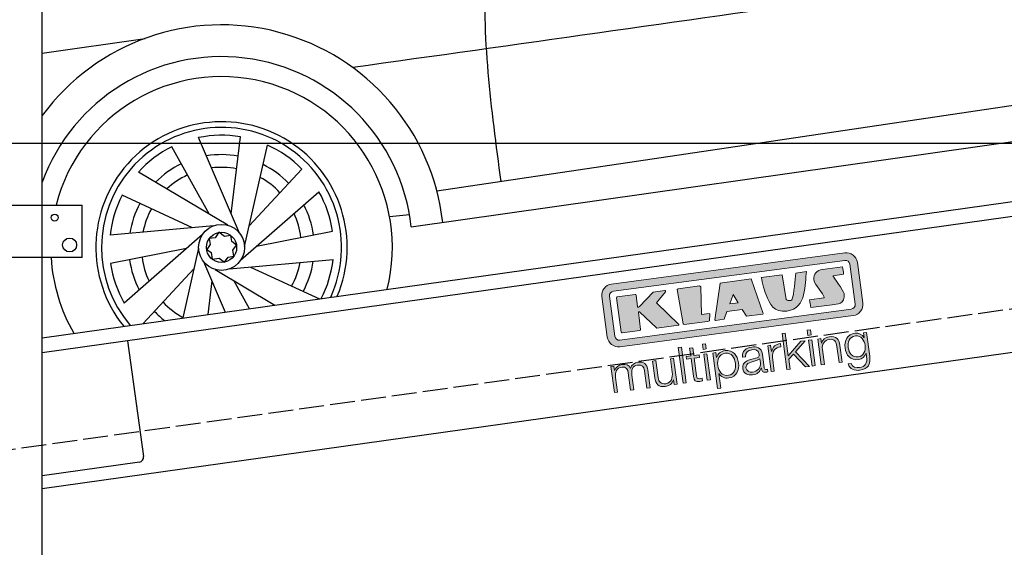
# Model space of a CAD drawing. Extents: x 13 to 6414, y -200 to 6401.
# Tile 3 of 6: x 1239 to 3214, y 1430 to 2488. Entities that reach past the tile are written whole.
import ezdxf

# ---------------------------------------------------------------- set-up
doc = ezdxf.new("R2010")
doc.units = 0
doc.header["$LTSCALE"] = 10
doc.header["$MEASUREMENT"] = 0
doc.linetypes.add('GEN3', pattern=[6.25, 5, -1.25])
doc.layers.get('0').update_dxf_attribs({"linetype": 'CONTINUOUS'})
doc.layers.get('DEFPOINTS').update_dxf_attribs({"linetype": 'CONTINUOUS'})
doc.layers.add('3', color=6, linetype='GEN3')
doc.layers.add('CAR', color=1, linetype='CONTINUOUS')
for name, color, linetype, lineweight in [('AM_0', 7, 'CONTINUOUS', 30), ('AM_5', 3, 'CONTINUOUS', 15), ('Logo', 7, 'CONTINUOUS', 25)]:
    doc.layers.add(name, color=color, linetype=linetype, lineweight=lineweight)
doc.dimstyles.new('KLAUS_DXF', dxfattribs={"dimscale": 20, "dimtxt": 3.5, "dimasz": 2, "dimexe": 2, "dimexo": 1, "dimgap": 1.5, "dimtad": 1, "dimlfac": 0.1, "dimdsep": 46, "dimtxsty": 'Standard', "dimblk": 'DOT', "dimcen": 2, "dimclrd": 256, "dimclre": 256, "dimclrt": 2, "dimadec": 0, "dimazin": 0, "dimtfac": 1, "dimtmove": 2, "dimatfit": 3, "dimfxl": 1, "dimtolj": 1, "dimarcsym": 0})

# ---------------------------------------------------------------- blocks, each defined once
blk = doc.blocks.new('_DOT')
at = {"color": 0, "linetype": 'ByBlock'}
blk.add_line((-0.5, 0), (-1, 0), dxfattribs=at)
at = {"color": 0, "linetype": 'ByBlock', "const_width": 0.5}
blk.add_lwpolyline([(-0.25, 0, 1), (0.25, 0, 1)], format="xyb", close=True, dxfattribs=at)
blk = doc.blocks.new('*D8')
at = {"layer": 'AM_5', "lineweight": -2, "transparency": 16777216}
for p, q in [((5804.1, 2240), (84.1, 2240)), ((124.1, 330), (124.1, 2200)), ((504.1, 290), (84.1, 290))]:
    blk.add_line(p, q, dxfattribs=at)
at = {"layer": 'DEFPOINTS', "color": 0, "transparency": 16777216}
for p in [(124.1, 2240), (5824.1, 2240), (524.1, 290)]:
    blk.add_point(p, dxfattribs=at)
at = {"layer": 'AM_5', "lineweight": -2, "transparency": 16777216, "xscale": 40, "yscale": 40, "zscale": 40}
for p, rotation in [((124.1, 2240), 90), ((124.1, 290), 270)]:
    blk.add_blockref('_DOT', p, dxfattribs=dict(at, rotation=rotation))
at = {"layer": 'AM_5', "color": 2, "transparency": 16777216, "insert": (59.1, 1265), "char_height": 70, "attachment_point": 5, "rotation": 90}
blk.add_mtext('\\A1;195', dxfattribs=at)
blk = doc.blocks.new('*D9')
at = {"layer": 'AM_5', "lineweight": -2, "transparency": 16777216}
for p, q in [((504.1, 3240), (84.1, 3240)), ((124.1, 2280), (124.1, 3200)), ((5804.1, 2240), (84.1, 2240))]:
    blk.add_line(p, q, dxfattribs=at)
at = {"layer": 'DEFPOINTS', "color": 0, "transparency": 16777216}
for p in [(124.1, 3240), (524.1, 3240), (5824.1, 2240)]:
    blk.add_point(p, dxfattribs=at)
at = {"layer": 'AM_5', "lineweight": -2, "transparency": 16777216, "xscale": 40, "yscale": 40, "zscale": 40}
for p, rotation in [((124.1, 3240), 90), ((124.1, 2240), 270)]:
    blk.add_blockref('_DOT', p, dxfattribs=dict(at, rotation=rotation))
at = {"layer": 'AM_5', "color": 2, "transparency": 16777216, "insert": (59.1, 2740), "char_height": 70, "attachment_point": 5, "rotation": 90}
blk.add_mtext('\\A1;100', dxfattribs=at)
blk = doc.blocks.new('KLAUS')
at = {"layer": 'Logo'}
h = blk.add_hatch(color=8, dxfattribs=at)
h.dxf.hatch_style = 2
edge = h.paths.add_edge_path()
edge.add_spline(control_points=[(3.6, 29.09), (2.88, 29.09), (2.3, 28.51), (2.3, 27.8), (2.3, 27.8), (2.3, 16.11), (2.3, 16.11), (2.3, 15.39), (2.88, 14.81), (3.6, 14.81), (3.6, 14.81), (71.16, 14.81), (71.16, 14.81), (71.88, 14.81), (72.46, 15.39), (72.46, 16.11), (72.46, 16.11), (72.46, 27.8), (72.46, 27.8), (72.46, 28.51), (71.88, 29.09), (71.16, 29.09), (71.16, 29.09), (3.6, 29.09), (3.6, 29.09), (3.6, 29.09), (3.6, 29.09), (3.6, 29.09)], knot_values=[0, 0, 0, 0, 1, 1, 1, 2, 2, 2, 3, 3, 3, 4, 4, 4, 5, 5, 5, 6, 6, 6, 7, 7, 7, 8, 8, 8, 9, 9, 9, 9], degree=3, periodic=0)
edge = h.paths.add_edge_path()
edge.add_spline(control_points=[(3.35, 31.23), (3.35, 31.23), (71.47, 31.23), (71.47, 31.23), (73.26, 31.23), (74.71, 29.77), (74.71, 27.99), (74.71, 27.99), (74.71, 16.17), (74.71, 16.17), (74.71, 14.38), (73.26, 12.93), (71.47, 12.93), (71.47, 12.93), (3.35, 12.93), (3.35, 12.93), (1.56, 12.93), (0.11, 14.38), (0.11, 16.17), (0.11, 16.17), (0.11, 27.99), (0.11, 27.99), (0.11, 29.77), (1.56, 31.23), (3.35, 31.23), (3.35, 31.23), (3.35, 31.23), (3.35, 31.23)], knot_values=[0, 0, 0, 0, 1, 1, 1, 2, 2, 2, 3, 3, 3, 4, 4, 4, 5, 5, 5, 6, 6, 6, 7, 7, 7, 8, 8, 8, 9, 9, 9, 9], degree=3, periodic=0)
h = blk.add_hatch(color=8, dxfattribs=at)
h.dxf.hatch_style = 2
edge = h.paths.add_edge_path()
edge.add_spline(control_points=[(4.5, 27.33), (4.5, 27.33), (9.7, 27.33), (9.7, 27.33), (9.84, 27.33), (9.96, 27.22), (9.96, 27.08), (9.96, 27.08), (9.96, 23.69), (9.96, 23.69), (9.96, 23.69), (9.94, 23.64), (10.04, 23.59), (10.14, 23.53), (10.2, 23.57), (10.2, 23.57), (10.2, 23.57), (10.51, 23.75), (10.51, 23.75), (10.51, 23.75), (14.94, 27.33), (14.94, 27.33), (14.94, 27.33), (18.41, 27.33), (18.41, 27.33), (18.41, 27.33), (18.49, 27.33), (18.56, 27.2), (18.65, 27.04), (18.53, 26.91), (18.53, 26.91), (18.53, 26.91), (15.49, 24.11), (15.49, 24.11), (15.49, 24.11), (21.14, 17.06), (21.14, 17.06), (21.14, 17.06), (21.13, 16.91), (21.13, 16.91), (21.08, 16.84), (20.99, 16.82), (20.99, 16.82), (20.99, 16.82), (14.7, 16.82), (14.7, 16.82), (14.7, 16.82), (10.26, 22.17), (10.26, 22.17), (10.26, 22.17), (10.19, 22.24), (10.08, 22.21), (9.97, 22.18), (9.96, 22.11), (9.96, 22.11), (9.96, 22.11), (9.96, 17.08), (9.96, 17.08), (9.96, 16.94), (9.84, 16.82), (9.7, 16.82), (9.7, 16.82), (4.5, 16.82), (4.5, 16.82), (4.36, 16.82), (4.25, 16.94), (4.25, 17.08), (4.25, 17.08), (4.25, 27.08), (4.25, 27.08), (4.25, 27.22), (4.36, 27.33), (4.5, 27.33), (4.5, 27.33), (4.5, 27.33), (4.5, 27.33)], knot_values=[0, 0, 0, 0, 1, 1, 1, 2, 2, 2, 3, 3, 3, 4, 4, 4, 5, 5, 5, 6, 6, 6, 7, 7, 7, 8, 8, 8, 9, 9, 9, 10, 10, 10, 11, 11, 11, 12, 12, 12, 13, 13, 13, 14, 14, 14, 15, 15, 15, 16, 16, 16, 17, 17, 17, 18, 18, 18, 19, 19, 19, 20, 20, 20, 21, 21, 21, 22, 22, 22, 23, 23, 23, 24, 24, 24, 25, 25, 25, 25], degree=3, periodic=0)
h = blk.add_hatch(color=8, dxfattribs=at)
h.dxf.hatch_style = 2
h.paths.add_polyline_path([(22.42, 17.06), (21.97, 27.15), (22.24, 27.33), (28.55, 27.33), (28.86, 26.97), (28.01, 19.08), (30.26, 19.07), (30.44, 18.95), (30.08, 16.95), (29.49, 16.82), (22.6, 16.82)])
h = blk.add_hatch(color=8, dxfattribs=at)
h.paths.add_polyline_path([(36.52, 21.01), (38.93, 21.01), (37.87, 23.57)])
h.paths.add_polyline_path([(34.52, 27.33), (43.65, 27.33), (45.76, 16.94), (45.57, 16.82), (40.83, 16.82), (39.89, 18.95), (35.42, 18.95), (34.27, 16.82), (31.78, 16.82), (31.66, 17)])
h = blk.add_hatch(color=8, dxfattribs=at)
h.dxf.hatch_style = 2
edge = h.paths.add_edge_path()
edge.add_spline(control_points=[(52.69, 27.32), (52.69, 27.32), (52.88, 20.14), (52.88, 20.14), (53.01, 19.89), (53.2, 19.77), (53.43, 19.71), (53.91, 19.59), (54.43, 19.57), (54.64, 20.03), (55.23, 21.34), (56.27, 25.45), (56.6, 27.33), (56.6, 27.33), (59.77, 27.33), (59.77, 27.33), (58.77, 23.9), (58.56, 16.82), (52.63, 16.76), (48.72, 16.72), (48.01, 19.35), (47.27, 22.24), (46.89, 23.68), (46.54, 27.33), (46.54, 27.33), (46.54, 27.33), (52.69, 27.32), (52.69, 27.32), (52.69, 27.32), (52.69, 27.32), (52.69, 27.32)], knot_values=[0, 0, 0, 0, 1, 1, 1, 2, 2, 2, 3, 3, 3, 4, 4, 4, 5, 5, 5, 6, 6, 6, 7, 7, 7, 8, 8, 8, 9, 9, 9, 10, 10, 10, 10], degree=3, periodic=0)
h = blk.add_hatch(color=8, dxfattribs=at)
h.dxf.hatch_style = 2
edge = h.paths.add_edge_path()
edge.add_spline(control_points=[(64.46, 27.33), (64.46, 27.33), (70.31, 27.33), (70.31, 27.33), (70.31, 26.52), (70.31, 26.02), (70.31, 25.12), (70.31, 25.12), (67.3, 25.12), (67.3, 25.12), (67.24, 25.04), (67.25, 25.11), (67.25, 24.91), (67.25, 24.88), (69.73, 20.38), (69.73, 19.57), (69.73, 16.4), (67.22, 16.81), (65.9, 16.82), (65.9, 16.82), (59.59, 16.82), (59.59, 16.82), (59.59, 17.76), (59.59, 18.23), (59.59, 19.14), (59.59, 19.14), (63.75, 19.14), (63.75, 19.14), (63.82, 19.22), (63.81, 19.11), (63.81, 19.31), (63.81, 20.32), (61.58, 23.06), (61.58, 24.63), (61.58, 26.33), (62.83, 27.34), (64.46, 27.33), (64.46, 27.33), (64.46, 27.33), (64.46, 27.33)], knot_values=[0, 0, 0, 0, 1, 1, 1, 2, 2, 2, 3, 3, 3, 4, 4, 4, 5, 5, 5, 6, 6, 6, 7, 7, 7, 8, 8, 8, 9, 9, 9, 10, 10, 10, 11, 11, 11, 12, 12, 12, 13, 13, 13, 13], degree=3, periodic=0)
h = blk.add_hatch(color=30, dxfattribs=at)
h.dxf.hatch_style = 2
h.paths.add_polyline_path([(20.07, 0), (20.99, 0), (20.99, 10.45), (20.07, 10.45)])
h = blk.add_hatch(color=30, dxfattribs=at)
h.dxf.hatch_style = 2
edge = h.paths.add_edge_path()
edge.add_spline(control_points=[(24.22, 9.82), (24.22, 9.82), (23.3, 9.82), (23.3, 9.82), (23.3, 9.82), (23.3, 7.55), (23.3, 7.55), (23.3, 7.55), (21.98, 7.55), (21.98, 7.55), (21.98, 7.55), (21.98, 6.78), (21.98, 6.78), (21.98, 6.78), (23.3, 6.78), (23.3, 6.78), (23.3, 6.78), (23.3, 1.61), (23.3, 1.61), (23.28, 0.32), (23.71, -0.09), (24.94, -0.09), (25.22, -0.09), (25.48, -0.06), (25.76, -0.06), (25.76, -0.06), (25.76, 0.73), (25.76, 0.73), (25.5, 0.7), (25.23, 0.69), (24.97, 0.69), (24.31, 0.73), (24.22, 1.08), (24.22, 1.68), (24.22, 1.68), (24.22, 6.78), (24.22, 6.78), (24.22, 6.78), (25.76, 6.78), (25.76, 6.78), (25.76, 6.78), (25.76, 7.55), (25.76, 7.55), (25.76, 7.55), (24.22, 7.55), (24.22, 7.55), (24.22, 7.55), (24.22, 9.82), (24.22, 9.82), (24.22, 9.82), (24.22, 9.82), (24.22, 9.82)], knot_values=[0, 0, 0, 0, 1, 1, 1, 2, 2, 2, 3, 3, 3, 4, 4, 4, 5, 5, 5, 6, 6, 6, 7, 7, 7, 8, 8, 8, 9, 9, 9, 10, 10, 10, 11, 11, 11, 12, 12, 12, 13, 13, 13, 14, 14, 14, 15, 15, 15, 16, 16, 16, 17, 17, 17, 17], degree=3, periodic=0)
h = blk.add_hatch(color=30, dxfattribs=at)
h.paths.add_polyline_path([(27.1, 0), (28.03, 0), (28.03, 7.55), (27.1, 7.55)])
h.paths.add_polyline_path([(27.1, 8.98), (28.03, 8.98), (28.03, 10.45), (27.1, 10.45)])
h = blk.add_hatch(color=30, dxfattribs=at)
h.dxf.hatch_style = 2
h.paths.add_polyline_path([(50.4, 0), (51.32, 0), (51.32, 2.87), (52.82, 4.11), (55.8, 0), (56.96, 0), (53.52, 4.76), (56.74, 7.55), (55.51, 7.55), (51.32, 3.89), (51.32, 10.45), (50.4, 10.45)])
h = blk.add_hatch(color=30, dxfattribs=at)
h.paths.add_polyline_path([(57.74, 0), (58.66, 0), (58.66, 7.55), (57.74, 7.55)])
h.paths.add_polyline_path([(57.74, 8.98), (58.66, 8.98), (58.66, 10.45), (57.74, 10.45)])
h = blk.add_hatch(color=30, dxfattribs=at)
h.dxf.hatch_style = 2
edge = h.paths.add_edge_path()
edge.add_spline(control_points=[(0, 0), (0, 0), (0.92, 0), (0.92, 0), (0.92, 0), (0.92, 4.22), (0.92, 4.22), (0.94, 5.8), (1.58, 7), (3.18, 7), (4.35, 7), (4.77, 6.15), (4.76, 5.12), (4.76, 5.12), (4.76, 0), (4.76, 0), (4.76, 0), (5.68, 0), (5.68, 0), (5.68, 0), (5.68, 4.27), (5.68, 4.27), (5.68, 5.68), (6.14, 7), (7.73, 7), (9.05, 7), (9.52, 6.32), (9.52, 5.08), (9.52, 5.08), (9.52, 0), (9.52, 0), (9.52, 0), (10.44, 0), (10.44, 0), (10.44, 0), (10.44, 5.12), (10.44, 5.12), (10.44, 6.91), (9.59, 7.77), (7.94, 7.77), (6.94, 7.77), (5.99, 7.29), (5.54, 6.3), (5.26, 7.29), (4.36, 7.77), (3.37, 7.77), (2.17, 7.77), (1.38, 7.19), (0.89, 6.28), (0.89, 6.28), (0.85, 6.28), (0.85, 6.28), (0.85, 6.28), (0.85, 7.55), (0.85, 7.55), (0.85, 7.55), (0, 7.55), (0, 7.55), (0, 7.55), (0, 0), (0, 0), (0, 0), (0, 0), (0, 0)], knot_values=[0, 0, 0, 0, 1, 1, 1, 2, 2, 2, 3, 3, 3, 4, 4, 4, 5, 5, 5, 6, 6, 6, 7, 7, 7, 8, 8, 8, 9, 9, 9, 10, 10, 10, 11, 11, 11, 12, 12, 12, 13, 13, 13, 14, 14, 14, 15, 15, 15, 16, 16, 16, 17, 17, 17, 18, 18, 18, 19, 19, 19, 20, 20, 20, 21, 21, 21, 21], degree=3, periodic=0)
h = blk.add_hatch(color=30, dxfattribs=at)
h.dxf.hatch_style = 2
edge = h.paths.add_edge_path()
edge.add_spline(control_points=[(18.31, 7.55), (18.31, 7.55), (17.39, 7.55), (17.39, 7.55), (17.39, 7.55), (17.39, 3.59), (17.39, 3.59), (17.39, 2.05), (16.7, 0.56), (15.12, 0.56), (13.66, 0.56), (13.15, 1.27), (13.1, 2.64), (13.1, 2.64), (13.1, 7.55), (13.1, 7.55), (13.1, 7.55), (12.18, 7.55), (12.18, 7.55), (12.18, 7.55), (12.18, 2.65), (12.18, 2.65), (12.18, 0.89), (12.93, -0.22), (14.83, -0.22), (15.96, -0.22), (16.95, 0.35), (17.44, 1.36), (17.44, 1.36), (17.47, 1.36), (17.47, 1.36), (17.47, 1.36), (17.47, 0), (17.47, 0), (17.47, 0), (18.31, 0), (18.31, 0), (18.31, 0), (18.31, 7.55), (18.31, 7.55), (18.31, 7.55), (18.31, 7.55), (18.31, 7.55)], knot_values=[0, 0, 0, 0, 1, 1, 1, 2, 2, 2, 3, 3, 3, 4, 4, 4, 5, 5, 5, 6, 6, 6, 7, 7, 7, 8, 8, 8, 9, 9, 9, 10, 10, 10, 11, 11, 11, 12, 12, 12, 13, 13, 13, 14, 14, 14, 14], degree=3, periodic=0)
h = blk.add_hatch(color=30, dxfattribs=at)
edge = h.paths.add_edge_path()
edge.add_spline(control_points=[(35.84, 3.78), (35.84, 2.21), (35.12, 0.56), (33.37, 0.56), (31.4, 0.56), (30.72, 2.21), (30.72, 3.78), (30.72, 5.49), (31.33, 7), (33.37, 7), (35.12, 7), (35.84, 5.34), (35.84, 3.78), (35.84, 3.78), (35.84, 3.78), (35.84, 3.78)], knot_values=[0, 0, 0, 0, 1, 1, 1, 2, 2, 2, 3, 3, 3, 4, 4, 4, 5, 5, 5, 5], degree=3, periodic=0)
edge = h.paths.add_edge_path()
edge.add_spline(control_points=[(29.79, -2.8), (29.79, -2.8), (30.72, -2.8), (30.72, -2.8), (30.72, -2.8), (30.72, 1.43), (30.72, 1.43), (30.72, 1.43), (30.74, 1.43), (30.74, 1.43), (31.14, 0.35), (32.24, -0.22), (33.37, -0.22), (35.66, -0.22), (36.76, 1.64), (36.76, 3.78), (36.76, 5.91), (35.66, 7.77), (33.37, 7.77), (32.15, 7.77), (31.1, 7.14), (30.67, 6.12), (30.67, 6.12), (30.64, 6.12), (30.64, 6.12), (30.64, 6.12), (30.64, 7.55), (30.64, 7.55), (30.64, 7.55), (29.79, 7.55), (29.79, 7.55), (29.79, 7.55), (29.79, -2.8), (29.79, -2.8), (29.79, -2.8), (29.79, -2.8), (29.79, -2.8)], knot_values=[0, 0, 0, 0, 1, 1, 1, 2, 2, 2, 3, 3, 3, 4, 4, 4, 5, 5, 5, 6, 6, 6, 7, 7, 7, 8, 8, 8, 9, 9, 9, 10, 10, 10, 11, 11, 11, 12, 12, 12, 12], degree=3, periodic=0)
h = blk.add_hatch(color=30, dxfattribs=at)
edge = h.paths.add_edge_path()
edge.add_spline(control_points=[(43.03, 2.93), (43.04, 1.45), (41.8, 0.56), (40.39, 0.56), (39.53, 0.56), (38.71, 1.13), (38.71, 2.05), (38.71, 3.53), (40.66, 3.51), (42.22, 3.79), (42.47, 3.84), (42.88, 3.91), (43, 4.13), (43, 4.13), (43.03, 4.13), (43.03, 4.13), (43.03, 4.13), (43.03, 2.93), (43.03, 2.93), (43.03, 2.93), (43.03, 2.93), (43.03, 2.93)], knot_values=[0, 0, 0, 0, 1, 1, 1, 2, 2, 2, 3, 3, 3, 4, 4, 4, 5, 5, 5, 6, 6, 6, 7, 7, 7, 7], degree=3, periodic=0)
edge = h.paths.add_edge_path()
edge.add_spline(control_points=[(39.03, 5.24), (39.06, 6.47), (39.91, 7), (41.05, 7), (42.14, 7), (43.03, 6.69), (43.03, 5.45), (43.03, 4.61), (42.6, 4.51), (41.84, 4.42), (39.85, 4.19), (37.79, 4.11), (37.79, 1.99), (37.79, 0.47), (38.93, -0.22), (40.32, -0.22), (41.77, -0.22), (42.43, 0.34), (43.07, 1.32), (43.07, 1.32), (43.1, 1.32), (43.1, 1.32), (43.1, 0.53), (43.25, 0), (44.19, 0), (44.43, 0), (44.58, 0.01), (44.79, 0.06), (44.79, 0.06), (44.79, 0.83), (44.79, 0.83), (44.71, 0.81), (44.6, 0.78), (44.49, 0.78), (44.13, 0.78), (43.95, 0.98), (43.95, 1.33), (43.95, 1.33), (43.95, 5.34), (43.95, 5.34), (43.95, 7.36), (42.5, 7.77), (41.17, 7.77), (39.44, 7.77), (38.2, 7.01), (38.11, 5.24), (38.11, 5.24), (39.03, 5.24), (39.03, 5.24), (39.03, 5.24), (39.03, 5.24), (39.03, 5.24)], knot_values=[0, 0, 0, 0, 1, 1, 1, 2, 2, 2, 3, 3, 3, 4, 4, 4, 5, 5, 5, 6, 6, 6, 7, 7, 7, 8, 8, 8, 9, 9, 9, 10, 10, 10, 11, 11, 11, 12, 12, 12, 13, 13, 13, 14, 14, 14, 15, 15, 15, 16, 16, 16, 17, 17, 17, 17], degree=3, periodic=0)
h = blk.add_hatch(color=30, dxfattribs=at)
h.dxf.hatch_style = 2
edge = h.paths.add_edge_path()
edge.add_spline(control_points=[(45.79, 0), (45.79, 0), (46.71, 0), (46.71, 0), (46.71, 0), (46.71, 4.03), (46.71, 4.03), (46.71, 5.59), (47.85, 6.82), (49.52, 6.73), (49.52, 6.73), (49.52, 7.66), (49.52, 7.66), (48.16, 7.72), (47.14, 7), (46.67, 5.78), (46.67, 5.78), (46.64, 5.78), (46.64, 5.78), (46.64, 5.78), (46.64, 7.55), (46.64, 7.55), (46.64, 7.55), (45.79, 7.55), (45.79, 7.55), (45.79, 7.55), (45.79, 0), (45.79, 0), (45.79, 0), (45.79, 0), (45.79, 0)], knot_values=[0, 0, 0, 0, 1, 1, 1, 2, 2, 2, 3, 3, 3, 4, 4, 4, 5, 5, 5, 6, 6, 6, 7, 7, 7, 8, 8, 8, 9, 9, 9, 10, 10, 10, 10], degree=3, periodic=0)
h = blk.add_hatch(color=30, dxfattribs=at)
h.dxf.hatch_style = 2
edge = h.paths.add_edge_path()
edge.add_spline(control_points=[(60.41, 0), (60.41, 0), (61.33, 0), (61.33, 0), (61.33, 0), (61.33, 4.41), (61.33, 4.41), (61.36, 5.89), (62.24, 7), (63.7, 7), (65.2, 7), (65.62, 6.02), (65.62, 4.71), (65.62, 4.71), (65.62, 0), (65.62, 0), (65.62, 0), (66.54, 0), (66.54, 0), (66.54, 0), (66.54, 4.86), (66.54, 4.86), (66.54, 6.66), (65.9, 7.77), (63.78, 7.77), (62.71, 7.77), (61.7, 7.16), (61.36, 6.25), (61.36, 6.25), (61.33, 6.25), (61.33, 6.25), (61.33, 6.25), (61.33, 7.55), (61.33, 7.55), (61.33, 7.55), (60.41, 7.55), (60.41, 7.55), (60.41, 7.55), (60.41, 0), (60.41, 0), (60.41, 0), (60.41, 0), (60.41, 0)], knot_values=[0, 0, 0, 0, 1, 1, 1, 2, 2, 2, 3, 3, 3, 4, 4, 4, 5, 5, 5, 6, 6, 6, 7, 7, 7, 8, 8, 8, 9, 9, 9, 10, 10, 10, 11, 11, 11, 12, 12, 12, 13, 13, 13, 14, 14, 14, 14], degree=3, periodic=0)
h = blk.add_hatch(color=30, dxfattribs=at)
edge = h.paths.add_edge_path()
edge.add_spline(control_points=[(71.32, 0.86), (69.62, 0.86), (68.83, 2.34), (68.83, 3.86), (68.83, 5.43), (69.56, 7), (71.32, 7), (73.06, 7), (73.75, 5.34), (73.75, 3.86), (73.75, 2.33), (72.91, 0.86), (71.32, 0.86), (71.32, 0.86), (71.32, 0.86), (71.32, 0.86)], knot_values=[0, 0, 0, 0, 1, 1, 1, 2, 2, 2, 3, 3, 3, 4, 4, 4, 5, 5, 5, 5], degree=3, periodic=0)
edge = h.paths.add_edge_path()
edge.add_spline(control_points=[(74.67, 7.55), (74.67, 7.55), (73.75, 7.55), (73.75, 7.55), (73.75, 7.55), (73.75, 6.25), (73.75, 6.25), (73.75, 6.25), (73.72, 6.25), (73.72, 6.25), (73.35, 7.09), (72.41, 7.77), (71.32, 7.77), (69.13, 7.77), (67.9, 6.05), (67.9, 3.97), (67.9, 1.82), (68.9, 0.09), (71.32, 0.09), (72.4, 0.09), (73.29, 0.72), (73.72, 1.64), (73.72, 1.64), (73.75, 1.64), (73.75, 1.64), (73.75, 1.64), (73.75, 0.61), (73.75, 0.61), (73.75, -1.23), (73.01, -2.24), (71.32, -2.24), (70.29, -2.24), (69.31, -1.85), (69.1, -0.73), (69.1, -0.73), (68.18, -0.73), (68.18, -0.73), (68.31, -2.34), (69.81, -3.02), (71.32, -3.02), (73.79, -3.02), (74.65, -1.64), (74.67, 0.61), (74.67, 0.61), (74.67, 7.55), (74.67, 7.55), (74.67, 7.55), (74.67, 7.55), (74.67, 7.55)], knot_values=[0, 0, 0, 0, 1, 1, 1, 2, 2, 2, 3, 3, 3, 4, 4, 4, 5, 5, 5, 6, 6, 6, 7, 7, 7, 8, 8, 8, 9, 9, 9, 10, 10, 10, 11, 11, 11, 12, 12, 12, 13, 13, 13, 14, 14, 14, 15, 15, 15, 16, 16, 16, 16], degree=3, periodic=0)
at = {"layer": 'Logo', "lineweight": 0}
for points in [[(22.42, 17.06), (21.97, 27.15), (22.24, 27.33), (28.55, 27.33), (28.86, 26.97), (28.01, 19.08), (30.26, 19.07), (30.44, 18.95), (30.08, 16.95), (29.49, 16.82), (22.6, 16.82), (22.42, 17.06), (22.42, 17.06)], [(34.52, 27.33), (43.65, 27.33), (45.76, 16.94), (45.57, 16.82), (40.83, 16.82), (39.89, 18.95), (35.42, 18.95), (34.27, 16.82), (31.78, 16.82), (31.66, 17), (34.52, 27.33), (34.52, 27.33)], [(36.52, 21.01), (38.93, 21.01), (37.87, 23.57), (36.52, 21.01), (36.52, 21.01)], [(20.07, 0), (20.99, 0), (20.99, 10.45), (20.07, 10.45), (20.07, 0), (20.07, 0)], [(27.1, 8.98), (28.03, 8.98), (28.03, 10.45), (27.1, 10.45), (27.1, 8.98), (27.1, 8.98)], [(50.4, 0), (51.32, 0), (51.32, 2.87), (52.82, 4.11), (55.8, 0), (56.96, 0), (53.52, 4.76), (56.74, 7.55), (55.51, 7.55), (51.32, 3.89), (51.32, 10.45), (50.4, 10.45), (50.4, 0), (50.4, 0)], [(57.74, 8.98), (58.66, 8.98), (58.66, 10.45), (57.74, 10.45), (57.74, 8.98), (57.74, 8.98)], [(27.1, 0), (28.03, 0), (28.03, 7.55), (27.1, 7.55), (27.1, 0), (27.1, 0)], [(57.74, 0), (58.66, 0), (58.66, 7.55), (57.74, 7.55), (57.74, 0), (57.74, 0)]]:
    blk.add_lwpolyline(points, dxfattribs=at)
for points, knots in [([(3.35, 31.23), (3.35, 31.23), (71.47, 31.23), (71.47, 31.23), (73.26, 31.23), (74.71, 29.77), (74.71, 27.99), (74.71, 27.99), (74.71, 16.17), (74.71, 16.17), (74.71, 14.38), (73.26, 12.93), (71.47, 12.93), (71.47, 12.93), (3.35, 12.93), (3.35, 12.93), (1.56, 12.93), (0.11, 14.38), (0.11, 16.17), (0.11, 16.17), (0.11, 27.99), (0.11, 27.99), (0.11, 29.77), (1.56, 31.23), (3.35, 31.23), (3.35, 31.23), (3.35, 31.23), (3.35, 31.23)], [0, 0, 0, 0, 1, 1, 1, 2, 2, 2, 3, 3, 3, 4, 4, 4, 5, 5, 5, 6, 6, 6, 7, 7, 7, 8, 8, 8, 9, 9, 9, 9]), ([(3.6, 29.09), (2.88, 29.09), (2.3, 28.51), (2.3, 27.8), (2.3, 27.8), (2.3, 16.11), (2.3, 16.11), (2.3, 15.39), (2.88, 14.81), (3.6, 14.81), (3.6, 14.81), (71.16, 14.81), (71.16, 14.81), (71.88, 14.81), (72.46, 15.39), (72.46, 16.11), (72.46, 16.11), (72.46, 27.8), (72.46, 27.8), (72.46, 28.51), (71.88, 29.09), (71.16, 29.09), (71.16, 29.09), (3.6, 29.09), (3.6, 29.09), (3.6, 29.09), (3.6, 29.09), (3.6, 29.09)], [0, 0, 0, 0, 1, 1, 1, 2, 2, 2, 3, 3, 3, 4, 4, 4, 5, 5, 5, 6, 6, 6, 7, 7, 7, 8, 8, 8, 9, 9, 9, 9]), ([(4.5, 27.33), (4.5, 27.33), (9.7, 27.33), (9.7, 27.33), (9.84, 27.33), (9.96, 27.22), (9.96, 27.08), (9.96, 27.08), (9.96, 23.69), (9.96, 23.69), (9.96, 23.69), (9.94, 23.64), (10.04, 23.59), (10.14, 23.53), (10.2, 23.57), (10.2, 23.57), (10.2, 23.57), (10.51, 23.75), (10.51, 23.75), (10.51, 23.75), (14.94, 27.33), (14.94, 27.33), (14.94, 27.33), (18.41, 27.33), (18.41, 27.33), (18.41, 27.33), (18.49, 27.33), (18.56, 27.2), (18.65, 27.04), (18.53, 26.91), (18.53, 26.91), (18.53, 26.91), (15.49, 24.11), (15.49, 24.11), (15.49, 24.11), (21.14, 17.06), (21.14, 17.06), (21.14, 17.06), (21.13, 16.91), (21.13, 16.91), (21.08, 16.84), (20.99, 16.82), (20.99, 16.82), (20.99, 16.82), (14.7, 16.82), (14.7, 16.82), (14.7, 16.82), (10.26, 22.17), (10.26, 22.17), (10.26, 22.17), (10.19, 22.24), (10.08, 22.21), (9.97, 22.18), (9.96, 22.11), (9.96, 22.11), (9.96, 22.11), (9.96, 17.08), (9.96, 17.08), (9.96, 16.94), (9.84, 16.82), (9.7, 16.82), (9.7, 16.82), (4.5, 16.82), (4.5, 16.82), (4.36, 16.82), (4.25, 16.94), (4.25, 17.08), (4.25, 17.08), (4.25, 27.08), (4.25, 27.08), (4.25, 27.22), (4.36, 27.33), (4.5, 27.33), (4.5, 27.33), (4.5, 27.33), (4.5, 27.33)], [0, 0, 0, 0, 1, 1, 1, 2, 2, 2, 3, 3, 3, 4, 4, 4, 5, 5, 5, 6, 6, 6, 7, 7, 7, 8, 8, 8, 9, 9, 9, 10, 10, 10, 11, 11, 11, 12, 12, 12, 13, 13, 13, 14, 14, 14, 15, 15, 15, 16, 16, 16, 17, 17, 17, 18, 18, 18, 19, 19, 19, 20, 20, 20, 21, 21, 21, 22, 22, 22, 23, 23, 23, 24, 24, 24, 25, 25, 25, 25]), ([(52.69, 27.32), (52.69, 27.32), (52.88, 20.14), (52.88, 20.14), (53.01, 19.89), (53.2, 19.77), (53.43, 19.71), (53.91, 19.59), (54.43, 19.57), (54.64, 20.03), (55.23, 21.34), (56.27, 25.45), (56.6, 27.33), (56.6, 27.33), (59.77, 27.33), (59.77, 27.33), (58.77, 23.9), (58.56, 16.82), (52.63, 16.76), (48.72, 16.72), (48.01, 19.35), (47.27, 22.24), (46.89, 23.68), (46.54, 27.33), (46.54, 27.33), (46.54, 27.33), (52.69, 27.32), (52.69, 27.32), (52.69, 27.32), (52.69, 27.32), (52.69, 27.32)], [0, 0, 0, 0, 1, 1, 1, 2, 2, 2, 3, 3, 3, 4, 4, 4, 5, 5, 5, 6, 6, 6, 7, 7, 7, 8, 8, 8, 9, 9, 9, 10, 10, 10, 10]), ([(64.46, 27.33), (64.46, 27.33), (70.31, 27.33), (70.31, 27.33), (70.31, 26.52), (70.31, 26.02), (70.31, 25.12), (70.31, 25.12), (67.3, 25.12), (67.3, 25.12), (67.24, 25.04), (67.25, 25.11), (67.25, 24.91), (67.25, 24.88), (69.73, 20.38), (69.73, 19.57), (69.73, 16.4), (67.22, 16.81), (65.9, 16.82), (65.9, 16.82), (59.59, 16.82), (59.59, 16.82), (59.59, 17.76), (59.59, 18.23), (59.59, 19.14), (59.59, 19.14), (63.75, 19.14), (63.75, 19.14), (63.82, 19.22), (63.81, 19.11), (63.81, 19.31), (63.81, 20.32), (61.58, 23.06), (61.58, 24.63), (61.58, 26.33), (62.83, 27.34), (64.46, 27.33), (64.46, 27.33), (64.46, 27.33), (64.46, 27.33)], [0, 0, 0, 0, 1, 1, 1, 2, 2, 2, 3, 3, 3, 4, 4, 4, 5, 5, 5, 6, 6, 6, 7, 7, 7, 8, 8, 8, 9, 9, 9, 10, 10, 10, 11, 11, 11, 12, 12, 12, 13, 13, 13, 13]), ([(24.22, 9.82), (24.22, 9.82), (23.3, 9.82), (23.3, 9.82), (23.3, 9.82), (23.3, 7.55), (23.3, 7.55), (23.3, 7.55), (21.98, 7.55), (21.98, 7.55), (21.98, 7.55), (21.98, 6.78), (21.98, 6.78), (21.98, 6.78), (23.3, 6.78), (23.3, 6.78), (23.3, 6.78), (23.3, 1.61), (23.3, 1.61), (23.28, 0.32), (23.71, -0.09), (24.94, -0.09), (25.22, -0.09), (25.48, -0.06), (25.76, -0.06), (25.76, -0.06), (25.76, 0.73), (25.76, 0.73), (25.5, 0.7), (25.23, 0.69), (24.97, 0.69), (24.31, 0.73), (24.22, 1.08), (24.22, 1.68), (24.22, 1.68), (24.22, 6.78), (24.22, 6.78), (24.22, 6.78), (25.76, 6.78), (25.76, 6.78), (25.76, 6.78), (25.76, 7.55), (25.76, 7.55), (25.76, 7.55), (24.22, 7.55), (24.22, 7.55), (24.22, 7.55), (24.22, 9.82), (24.22, 9.82), (24.22, 9.82), (24.22, 9.82), (24.22, 9.82)], [0, 0, 0, 0, 1, 1, 1, 2, 2, 2, 3, 3, 3, 4, 4, 4, 5, 5, 5, 6, 6, 6, 7, 7, 7, 8, 8, 8, 9, 9, 9, 10, 10, 10, 11, 11, 11, 12, 12, 12, 13, 13, 13, 14, 14, 14, 15, 15, 15, 16, 16, 16, 17, 17, 17, 17]), ([(0, 0), (0, 0), (0.92, 0), (0.92, 0), (0.92, 0), (0.92, 4.22), (0.92, 4.22), (0.94, 5.8), (1.58, 7), (3.18, 7), (4.35, 7), (4.77, 6.15), (4.76, 5.12), (4.76, 5.12), (4.76, 0), (4.76, 0), (4.76, 0), (5.68, 0), (5.68, 0), (5.68, 0), (5.68, 4.27), (5.68, 4.27), (5.68, 5.68), (6.14, 7), (7.73, 7), (9.05, 7), (9.52, 6.32), (9.52, 5.08), (9.52, 5.08), (9.52, 0), (9.52, 0), (9.52, 0), (10.44, 0), (10.44, 0), (10.44, 0), (10.44, 5.12), (10.44, 5.12), (10.44, 6.91), (9.59, 7.77), (7.94, 7.77), (6.94, 7.77), (5.99, 7.29), (5.54, 6.3), (5.26, 7.29), (4.36, 7.77), (3.37, 7.77), (2.17, 7.77), (1.38, 7.19), (0.89, 6.28), (0.89, 6.28), (0.85, 6.28), (0.85, 6.28), (0.85, 6.28), (0.85, 7.55), (0.85, 7.55), (0.85, 7.55), (0, 7.55), (0, 7.55), (0, 7.55), (0, 0), (0, 0), (0, 0), (0, 0), (0, 0)], [0, 0, 0, 0, 1, 1, 1, 2, 2, 2, 3, 3, 3, 4, 4, 4, 5, 5, 5, 6, 6, 6, 7, 7, 7, 8, 8, 8, 9, 9, 9, 10, 10, 10, 11, 11, 11, 12, 12, 12, 13, 13, 13, 14, 14, 14, 15, 15, 15, 16, 16, 16, 17, 17, 17, 18, 18, 18, 19, 19, 19, 20, 20, 20, 21, 21, 21, 21]), ([(18.31, 7.55), (18.31, 7.55), (17.39, 7.55), (17.39, 7.55), (17.39, 7.55), (17.39, 3.59), (17.39, 3.59), (17.39, 2.05), (16.7, 0.56), (15.12, 0.56), (13.66, 0.56), (13.15, 1.27), (13.1, 2.64), (13.1, 2.64), (13.1, 7.55), (13.1, 7.55), (13.1, 7.55), (12.18, 7.55), (12.18, 7.55), (12.18, 7.55), (12.18, 2.65), (12.18, 2.65), (12.18, 0.89), (12.93, -0.22), (14.83, -0.22), (15.96, -0.22), (16.95, 0.35), (17.44, 1.36), (17.44, 1.36), (17.47, 1.36), (17.47, 1.36), (17.47, 1.36), (17.47, 0), (17.47, 0), (17.47, 0), (18.31, 0), (18.31, 0), (18.31, 0), (18.31, 7.55), (18.31, 7.55), (18.31, 7.55), (18.31, 7.55), (18.31, 7.55)], [0, 0, 0, 0, 1, 1, 1, 2, 2, 2, 3, 3, 3, 4, 4, 4, 5, 5, 5, 6, 6, 6, 7, 7, 7, 8, 8, 8, 9, 9, 9, 10, 10, 10, 11, 11, 11, 12, 12, 12, 13, 13, 13, 14, 14, 14, 14]), ([(29.79, -2.8), (29.79, -2.8), (30.72, -2.8), (30.72, -2.8), (30.72, -2.8), (30.72, 1.43), (30.72, 1.43), (30.72, 1.43), (30.74, 1.43), (30.74, 1.43), (31.14, 0.35), (32.24, -0.22), (33.37, -0.22), (35.66, -0.22), (36.76, 1.64), (36.76, 3.78), (36.76, 5.91), (35.66, 7.77), (33.37, 7.77), (32.15, 7.77), (31.1, 7.14), (30.67, 6.12), (30.67, 6.12), (30.64, 6.12), (30.64, 6.12), (30.64, 6.12), (30.64, 7.55), (30.64, 7.55), (30.64, 7.55), (29.79, 7.55), (29.79, 7.55), (29.79, 7.55), (29.79, -2.8), (29.79, -2.8), (29.79, -2.8), (29.79, -2.8), (29.79, -2.8)], [0, 0, 0, 0, 1, 1, 1, 2, 2, 2, 3, 3, 3, 4, 4, 4, 5, 5, 5, 6, 6, 6, 7, 7, 7, 8, 8, 8, 9, 9, 9, 10, 10, 10, 11, 11, 11, 12, 12, 12, 12]), ([(35.84, 3.78), (35.84, 2.21), (35.12, 0.56), (33.37, 0.56), (31.4, 0.56), (30.72, 2.21), (30.72, 3.78), (30.72, 5.49), (31.33, 7), (33.37, 7), (35.12, 7), (35.84, 5.34), (35.84, 3.78), (35.84, 3.78), (35.84, 3.78), (35.84, 3.78)], [0, 0, 0, 0, 1, 1, 1, 2, 2, 2, 3, 3, 3, 4, 4, 4, 5, 5, 5, 5]), ([(39.03, 5.24), (39.06, 6.47), (39.91, 7), (41.05, 7), (42.14, 7), (43.03, 6.69), (43.03, 5.45), (43.03, 4.61), (42.6, 4.51), (41.84, 4.42), (39.85, 4.19), (37.79, 4.11), (37.79, 1.99), (37.79, 0.47), (38.93, -0.22), (40.32, -0.22), (41.77, -0.22), (42.43, 0.34), (43.07, 1.32), (43.07, 1.32), (43.1, 1.32), (43.1, 1.32), (43.1, 0.53), (43.25, 0), (44.19, 0), (44.43, 0), (44.58, 0.01), (44.79, 0.06), (44.79, 0.06), (44.79, 0.83), (44.79, 0.83), (44.71, 0.81), (44.6, 0.78), (44.49, 0.78), (44.13, 0.78), (43.95, 0.98), (43.95, 1.33), (43.95, 1.33), (43.95, 5.34), (43.95, 5.34), (43.95, 7.36), (42.5, 7.77), (41.17, 7.77), (39.44, 7.77), (38.2, 7.01), (38.11, 5.24), (38.11, 5.24), (39.03, 5.24), (39.03, 5.24), (39.03, 5.24), (39.03, 5.24), (39.03, 5.24)], [0, 0, 0, 0, 1, 1, 1, 2, 2, 2, 3, 3, 3, 4, 4, 4, 5, 5, 5, 6, 6, 6, 7, 7, 7, 8, 8, 8, 9, 9, 9, 10, 10, 10, 11, 11, 11, 12, 12, 12, 13, 13, 13, 14, 14, 14, 15, 15, 15, 16, 16, 16, 17, 17, 17, 17]), ([(45.79, 0), (45.79, 0), (46.71, 0), (46.71, 0), (46.71, 0), (46.71, 4.03), (46.71, 4.03), (46.71, 5.59), (47.85, 6.82), (49.52, 6.73), (49.52, 6.73), (49.52, 7.66), (49.52, 7.66), (48.16, 7.72), (47.14, 7), (46.67, 5.78), (46.67, 5.78), (46.64, 5.78), (46.64, 5.78), (46.64, 5.78), (46.64, 7.55), (46.64, 7.55), (46.64, 7.55), (45.79, 7.55), (45.79, 7.55), (45.79, 7.55), (45.79, 0), (45.79, 0), (45.79, 0), (45.79, 0), (45.79, 0)], [0, 0, 0, 0, 1, 1, 1, 2, 2, 2, 3, 3, 3, 4, 4, 4, 5, 5, 5, 6, 6, 6, 7, 7, 7, 8, 8, 8, 9, 9, 9, 10, 10, 10, 10]), ([(60.41, 0), (60.41, 0), (61.33, 0), (61.33, 0), (61.33, 0), (61.33, 4.41), (61.33, 4.41), (61.36, 5.89), (62.24, 7), (63.7, 7), (65.2, 7), (65.62, 6.02), (65.62, 4.71), (65.62, 4.71), (65.62, 0), (65.62, 0), (65.62, 0), (66.54, 0), (66.54, 0), (66.54, 0), (66.54, 4.86), (66.54, 4.86), (66.54, 6.66), (65.9, 7.77), (63.78, 7.77), (62.71, 7.77), (61.7, 7.16), (61.36, 6.25), (61.36, 6.25), (61.33, 6.25), (61.33, 6.25), (61.33, 6.25), (61.33, 7.55), (61.33, 7.55), (61.33, 7.55), (60.41, 7.55), (60.41, 7.55), (60.41, 7.55), (60.41, 0), (60.41, 0), (60.41, 0), (60.41, 0), (60.41, 0)], [0, 0, 0, 0, 1, 1, 1, 2, 2, 2, 3, 3, 3, 4, 4, 4, 5, 5, 5, 6, 6, 6, 7, 7, 7, 8, 8, 8, 9, 9, 9, 10, 10, 10, 11, 11, 11, 12, 12, 12, 13, 13, 13, 14, 14, 14, 14]), ([(74.67, 7.55), (74.67, 7.55), (73.75, 7.55), (73.75, 7.55), (73.75, 7.55), (73.75, 6.25), (73.75, 6.25), (73.75, 6.25), (73.72, 6.25), (73.72, 6.25), (73.35, 7.09), (72.41, 7.77), (71.32, 7.77), (69.13, 7.77), (67.9, 6.05), (67.9, 3.97), (67.9, 1.82), (68.9, 0.09), (71.32, 0.09), (72.4, 0.09), (73.29, 0.72), (73.72, 1.64), (73.72, 1.64), (73.75, 1.64), (73.75, 1.64), (73.75, 1.64), (73.75, 0.61), (73.75, 0.61), (73.75, -1.23), (73.01, -2.24), (71.32, -2.24), (70.29, -2.24), (69.31, -1.85), (69.1, -0.73), (69.1, -0.73), (68.18, -0.73), (68.18, -0.73), (68.31, -2.34), (69.81, -3.02), (71.32, -3.02), (73.79, -3.02), (74.65, -1.64), (74.67, 0.61), (74.67, 0.61), (74.67, 7.55), (74.67, 7.55), (74.67, 7.55), (74.67, 7.55), (74.67, 7.55)], [0, 0, 0, 0, 1, 1, 1, 2, 2, 2, 3, 3, 3, 4, 4, 4, 5, 5, 5, 6, 6, 6, 7, 7, 7, 8, 8, 8, 9, 9, 9, 10, 10, 10, 11, 11, 11, 12, 12, 12, 13, 13, 13, 14, 14, 14, 15, 15, 15, 16, 16, 16, 16]), ([(71.32, 0.86), (69.62, 0.86), (68.83, 2.34), (68.83, 3.86), (68.83, 5.43), (69.56, 7), (71.32, 7), (73.06, 7), (73.75, 5.34), (73.75, 3.86), (73.75, 2.33), (72.91, 0.86), (71.32, 0.86), (71.32, 0.86), (71.32, 0.86), (71.32, 0.86)], [0, 0, 0, 0, 1, 1, 1, 2, 2, 2, 3, 3, 3, 4, 4, 4, 5, 5, 5, 5]), ([(43.03, 2.93), (43.04, 1.45), (41.8, 0.56), (40.39, 0.56), (39.53, 0.56), (38.71, 1.13), (38.71, 2.05), (38.71, 3.53), (40.66, 3.51), (42.22, 3.79), (42.47, 3.84), (42.88, 3.91), (43, 4.13), (43, 4.13), (43.03, 4.13), (43.03, 4.13), (43.03, 4.13), (43.03, 2.93), (43.03, 2.93), (43.03, 2.93), (43.03, 2.93), (43.03, 2.93)], [0, 0, 0, 0, 1, 1, 1, 2, 2, 2, 3, 3, 3, 4, 4, 4, 5, 5, 5, 6, 6, 6, 7, 7, 7, 7])]:
    blk.add_open_spline(points, degree=3, knots=knots, dxfattribs=at)
blk = doc.blocks.new('Car 175 EG')
at = {"layer": 'CAR'}
for p, q in [((14829.8, 1675.6), (15036.1, 1705.6)), ((17476, 1674.8), (15621.3, 1399.3)), ((15569.8, 1327.3), (17534.5, 1606.5)), ((15225.6, 1314.9), (15143.5, 1506.5)), ((15208.9, 1353.8), (15227.2, 1508)), ((15165.5, 1352.4), (15089.7, 1488)), ((15235.4, 1288.1), (15281.7, 1491.4)), ((15244.8, 1329.5), (15350.3, 1443.4)), ((15201.9, 1330.7), (15022.8, 1437.5)), ((15131.2, 1325.7), (14990.2, 1390.9)), ((15227.7, 1260.7), (15384.6, 1398)), ((15526, 1348.2), (15566.2, 1352.4)), ((15173.4, 1329.6), (14965.8, 1310.7)), ((15151.1, 1312), (14994.2, 1174.6)), ((15259.6, 1288.6), (15411.9, 1318.8)), ((15529.8, 1321.6), (15530, 1321.6)), ((15119.2, 1284), (14966.8, 1253.8)), ((15143.3, 1284.5), (15111.5, 1144.7)), ((15153.2, 1257.8), (15196.5, 1156.6)), ((15205.3, 1243.1), (15413, 1261.9)), ((15247.5, 1246.9), (15385.6, 1183.2)), ((15133.9, 1243.2), (15032.4, 1133.6)), ((15176.8, 1242), (15296.4, 1170.7)), ((15169.9, 1218.9), (15161.9, 1151.7)), ((15213.3, 1220.3), (15245, 1163.4))]:
    blk.add_line(p, q, dxfattribs=at)
for points in [[(15176.3, 1305.6), (15164.8, 1304), (15166.5, 1291.9)], [(15195.5, 1308.3), (15184.1, 1316.5), (15176.3, 1305.6)], [(15209.9, 1298), (15208.2, 1310.1), (15195.5, 1308.3)], [(15166.5, 1291.9), (15159.7, 1282.3), (15168.8, 1275.8)], [(15212.3, 1280.7), (15219.7, 1291), (15209.9, 1298)], [(15168.8, 1275.8), (15170.7, 1262.4), (15184.8, 1264.4)], [(15184.8, 1264.4), (15195.3, 1256.8), (15202.5, 1266.9)], [(15202.5, 1266.9), (15214, 1268.5), (15212.3, 1280.7)]]:
    blk.add_lwpolyline(points, dxfattribs=at)
for radius in [46.1, 30.3]:
    blk.add_circle((15189.4, 1286.3), radius, dxfattribs=at)
for radius, start, end in [(446.4, 6.4181, 143.6612), (382.6, 6.1394, 160.0364), (342.5, 345.7891, 165.6665), (252, 337.0903, 218.9097), (240.7, 335.4593, 220.5407), (224.9, 80.3101, 101.7752), (224.9, 116.3101, 137.7752), (224.9, 44.3101, 65.7752), (186, 79.7019, 99.3476), (186, 115.7019, 135.3476), (160.5, 79.1419, 97.0908), (186, 43.7019, 63.3476), (160.5, 115.1419, 133.0908), (160.5, 43.1419, 61.0908), (224.9, 152.3101, 173.7752), (224.9, 8.3101, 29.7752), (186, 151.7019, 171.3476), (160.5, 151.1419, 169.0908), (186, 7.7019, 27.3476), (160.5, 7.1419, 25.0908), (342.5, 183.385, 210.2109), (160.5, 187.1419, 205.0908), (224.9, 188.3101, 209.7752), (186, 187.7019, 207.3476), (160.5, 331.1419, 349.0908), (186, 331.7019, 351.3476), (224.9, 332.861, 353.7752), (160.5, 223.1419, 241.0908), (186, 223.7019, 232.0913)]:
    blk.add_arc((15189.4, 1286.3), radius, start, end, dxfattribs=at)
blk.add_spline([(15782.1, 2215.5), (15719.4, 1855.1), (15749.4, 1418.3)], degree=3, dxfattribs=at)
blk.add_open_spline([(17534.5, 1951.4), (17167.9, 1895.6), (16474.5, 1790.1), (15779.9, 1692.9), (15452.5, 1647)], degree=3, knots=[47.181125, 47.181125, 47.181125, 47.181125, 1159.478774, 2151.345069, 2151.345069, 2151.345069, 2151.345069], dxfattribs=at)

msp = doc.modelspace()

# ---------------------------------------------------------------- linework, layer by layer
for p, q in [((1284.081, 296.226), (1284.081, 3936.226)), ((1284.081, 1850.181), (3901.558, 2218.044)), ((3900.782, 2187.64), (1284.081, 1819.886)), ((524.081, 2116.226), (1364.058, 2116.226)), ((1364.058, 2011.226), (1364.058, 2116.226)), ((1364.058, 2011.226), (524.081, 2011.226)), ((4020.901, 1931.868), (1284.081, 1547.233)), ((1454.82, 1843.882), (1487.386, 1612.159)), ((1478.875, 1600.865), (1284.081, 1573.488))]:
    msp.add_line(p, q)
for centre, radius in [((1309.081, 2091.226), 7), ((1339.081, 2036.226), 14)]:
    msp.add_circle(centre, radius)
msp.add_arc((1477.483, 1610.768), 10, 278, 8)
at = {"layer": '3'}
msp.add_line((747.49, 1559.675), (5754.898, 2263.42), dxfattribs=at)

# ---------------------------------------------------------------- block references
at = {"xscale": 6.929133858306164, "yscale": 6.929133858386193, "zscale": 6.929133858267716, "rotation": 7.614101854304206}
msp.add_blockref('KLAUS', (2431.544, 1740.306), dxfattribs=at)
at = {"layer": 'AM_0'}
msp.add_blockref('Car 175 EG', (-13545.683, 745.11), dxfattribs=at)

# ---------------------------------------------------------------- dimensions: what is measured, and where the dimension line sits
at = {"layer": 'AM_5'}
for base, p1, p2, override, picture, middle in [((124.09, 3240), (5824.081, 2240), (524.081, 3240), {"dimpost": '', "dimtol": 0, "dimlim": 0, "dimtp": 0, "dimtm": 0, "dimtfac": 1, "dimtdec": 2, "dimtolj": 1, "dimtzin": 7}, '*D9', (59.09, 2740)), ((124.09, 2240), (524.081, 290), (5824.081, 2240), {"dimtol": 0, "dimlim": 0, "dimtp": 0, "dimtm": 0, "dimtfac": 1, "dimtdec": 2, "dimtolj": 1, "dimtzin": 7}, '*D8', (59.09, 1265))]:
    dim = msp.add_linear_dim(base=base, p1=p1, p2=p2, angle=90, dimstyle='KLAUS_DXF', override=override, dxfattribs=at)
    dim.commit()
    dim.dimension.update_dxf_attribs({"geometry": picture, "text_midpoint": middle})

doc.saveas('drawing.dxf')
